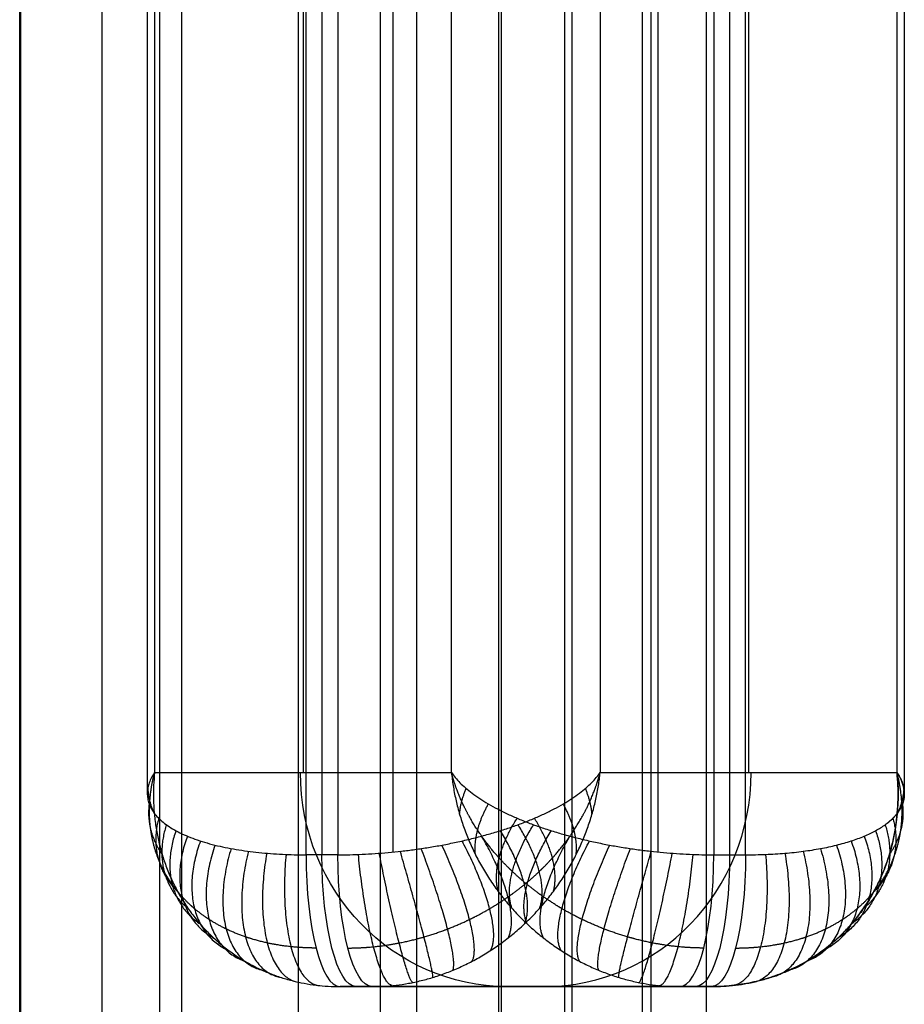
# Model space of a CAD drawing. Header units: millimetres. Extents: x -253 to 672, y -1029 to 1117.
# Tile 2 of 8: x -253 to 16, y -791 to -492. Entities that reach past the tile are written whole.
import ezdxf

# ---------------------------------------------------------------- set-up
doc = ezdxf.new("R2010")
doc.units = ezdxf.units.MM
doc.layers.add('CUSHION', color=7, linetype='Continuous', true_color=0x000000)
doc.layers.add('UPHOLSTERY', color=7, linetype='Continuous', true_color=0x000000)

msp = doc.modelspace()

# ---------------------------------------------------------------- linework, layer by layer
at = {"layer": 'CUSHION'}
for p, q in [((-161.07, -75.63, -1620.37), (-161.07, -745.63, -1620.37)), ((-139.42, -744.78, -1616.86), (-139.42, -76.48, -1616.86)), ((-58.97, -744.78, -2085.71), (-58.97, -76.48, -2085.71)), ((-37.32, -75.63, -2082.2), (-37.32, -745.63, -2082.2)), ((-214.07, -94.16, -1684.45), (-214.07, -727.1, -1684.45)), ((-166.81, -100.63, -1869.4), (-166.81, -720.63, -1869.4)), ((-31.58, -100.63, -1833.17), (-31.58, -720.63, -1833.17)), ((-156.24, -745.63, -1619.07), (-165.9, -745.63, -1621.66)), ((-42.84, -785.63, -2042.27), (-127.07, -785.63, -1727.92)), ((-94.02, -785.63, -1851.28), (-104.37, -785.63, -1851.28)), ((-99.19, -785.63, -1870.6), (-99.19, -785.63, -1831.97))]:
    msp.add_line(p, q, dxfattribs=at)
at = {"layer": 'CUSHION', "extrusion": (0.258819, 0, -0.965926)}
msp.add_arc((-720.63, -579.96, 1759.51), 65, 180, 270, dxfattribs=at)
at = {"layer": 'CUSHION', "extrusion": (-0.258819, 0, 0.965926)}
msp.add_arc((720.63, -569.96, -1765.55), 65, 360, 90, dxfattribs=at)
at = {"layer": 'CUSHION', "extrusion": (0.965926, -3.01831e-15, 0.258819)}
msp.add_arc((-745.63, -1563.47, -579.96), 40, 90, 180, dxfattribs=at)
at = {"layer": 'CUSHION', "extrusion": (-0.965926, 0, -0.258819)}
for centre, start, end in [((745.63, -1563.47, 574.96), 0, 90), ((745.63, -1961.59, 574.96), 270, 0)]:
    msp.add_arc(centre, 40, start, end, dxfattribs=at)
at = {"layer": 'CUSHION', "extrusion": (-0.965926, 2.7298e-16, -0.258819)}
msp.add_arc((745.63, -1563.47, 569.96), 40, 0, 90, dxfattribs=at)
at = {"layer": 'CUSHION', "extrusion": (0.965926, -2.7298e-16, 0.258819)}
msp.add_arc((-745.63, -1961.59, -579.96), 40, 180, 270, dxfattribs=at)
at = {"layer": 'CUSHION', "extrusion": (-0.965926, 4.56882e-16, -0.258819)}
msp.add_arc((745.63, -1961.59, 569.96), 40, 270, 0, dxfattribs=at)
at = {"layer": 'CUSHION'}
for points, degree in [([(-165.9, -745.63, -1621.66), (-165.9, -410.63, -1621.66), (-165.9, -75.63, -1621.66)], 2), ([(-156.24, -75.63, -1619.07), (-156.24, -410.63, -1619.07), (-156.24, -745.63, -1619.07)], 2), ([(-42.15, -75.63, -2083.5), (-42.15, -410.63, -2083.5), (-42.15, -745.63, -2083.5)], 2), ([(-32.49, -745.63, -2080.91), (-32.49, -410.63, -2080.91), (-32.49, -75.63, -2080.91)], 2), ([(15.69, -94.16, -2018.12), (15.69, -410.63, -2018.12), (15.69, -727.1, -2018.12)], 2), ([(-211.86, -100.63, -1701.27), (-211.86, -410.63, -1701.27), (-211.86, -720.63, -1701.27)], 2), ([(-121.76, -720.63, -2037.54), (-121.76, -410.63, -2037.54), (-121.76, -100.63, -2037.54)], 2), ([(-76.63, -100.63, -1665.03), (-76.63, -410.63, -1665.03), (-76.63, -720.63, -1665.03)], 2), ([(13.47, -720.63, -2001.3), (13.47, -410.63, -2001.3), (13.47, -100.63, -2001.3)], 2), ([(-211.86, -720.63, -1701.27), (-166.81, -720.63, -1869.4), (-121.76, -720.63, -2037.54)], 2), ([(-76.63, -720.63, -1665.03), (-31.58, -720.63, -1833.17), (13.47, -720.63, -2001.3)], 2), ([(15.69, -727.1, -2018.12), (15.69, -726.64, -2016.88), (15.65, -726.17, -2015.63), (15.58, -725.7, -2014.38)], 3), ([(15.13, -730.2, -2026.61), (15.14, -730.17, -2026.52), (15.15, -730.14, -2026.43), (15.17, -730.1, -2026.34)], 3), ([(-156.24, -745.63, -1619.07), (-161.07, -745.63, -1620.37), (-165.9, -745.63, -1621.66)], 2), ([(-42.15, -745.63, -2083.5), (-37.32, -745.63, -2082.2), (-32.49, -745.63, -2080.91)], 2), ([(-155.55, -785.63, -1660.3), (-150.72, -785.63, -1659), (-145.89, -785.63, -1657.71)], 2), ([(-52.5, -785.63, -2044.86), (-104.02, -785.63, -1852.58), (-155.55, -785.63, -1660.3)], 2), ([(-145.89, -785.63, -1657.71), (-94.36, -785.63, -1849.99), (-42.84, -785.63, -2042.27)], 2), ([(-42.84, -785.63, -2042.27), (-47.67, -785.63, -2043.57), (-52.5, -785.63, -2044.86)], 2)]:
    msp.add_open_spline(points, degree=degree, dxfattribs=at)
for points, weights, degree in [([(-211.86, -720.63, -1701.27), (-221.71, -735.28, -1664.49), (-202.68, -745.63, -1631.52), (-165.9, -745.63, -1621.66)], [1, 0.804737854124, 0.804737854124, 1], 3), ([(-211.86, -720.63, -1701.27), (-215.65, -758.71, -1687.12), (-192.32, -785.63, -1670.15), (-155.55, -785.63, -1660.3)], [1, 0.804737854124, 0.804737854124, 1], 3), ([(-156.24, -745.63, -1619.07), (-119.46, -745.63, -1609.22), (-86.48, -735.28, -1628.26), (-76.63, -720.63, -1665.03)], [1, 0.804737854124, 0.804737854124, 1], 3), ([(-145.89, -785.63, -1657.71), (-109.11, -785.63, -1647.85), (-80.42, -758.71, -1650.89), (-76.63, -720.63, -1665.03)], [1, 0.804737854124, 0.804737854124, 1], 3), ([(-121.76, -720.63, -2037.54), (-111.9, -735.28, -2074.31), (-78.93, -745.63, -2093.35), (-42.15, -745.63, -2083.5)], [1, 0.804737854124, 0.804737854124, 1], 3), ([(-121.76, -720.63, -2037.54), (-117.97, -758.71, -2051.68), (-89.28, -785.63, -2054.71), (-52.5, -785.63, -2044.86)], [1, 0.804737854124, 0.804737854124, 1], 3), ([(-42.84, -785.63, -2042.27), (-6.06, -785.63, -2032.42), (17.26, -758.71, -2015.45), (13.47, -720.63, -2001.3)], [1, 0.804737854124, 0.804737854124, 1], 3), ([(13.49, -720.66, -2001.36), (13.48, -720.65, -2001.34), (13.48, -720.64, -2001.32), (13.47, -720.63, -2001.3)], [0.999933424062, 0.999955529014, 0.999977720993, 1], 3), ([(13.49, -720.66, -2001.36), (14.63, -722.35, -2005.62), (15.33, -724.04, -2009.98), (15.58, -725.7, -2014.38)], [0.999933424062, 0.995542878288, 0.99458564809, 0.997061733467], 3), ([(-213.94, -725.51, -1688.7), (-213.68, -729.49, -1692.59), (-211.92, -733.31, -1696.23)], [1, 0.990439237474, 1], 2), ([(-119.29, -733.31, -2041.92), (-118.99, -729.49, -2045.96), (-117.27, -725.51, -2049.46)], [1, 0.990439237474, 1], 2), ([(-79.1, -733.31, -1660.65), (-79.39, -729.49, -1656.61), (-81.12, -725.51, -1653.11)], [1, 0.990439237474, 1], 2), ([(15.55, -725.51, -2013.87), (15.29, -729.49, -2009.98), (13.53, -733.31, -2006.33)], [1, 0.990439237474, 1], 2), ([(15.58, -725.7, -2014.38), (15.65, -726.17, -2015.63), (15.69, -726.64, -2016.88), (15.69, -727.1, -2018.12)], [0.997061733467, 0.997764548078, 0.998743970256, 1], 3), ([(15.69, -727.1, -2018.12), (15.69, -728.12, -2020.86), (15.52, -729.12, -2023.6), (15.17, -730.1, -2026.34)], [1, 0.985935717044, 0.97330724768, 0.962114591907], 3), ([(-213.52, -730.2, -1675.96), (-214.51, -738.46, -1683.53), (-209.56, -745.51, -1690.75)], [1, 0.962692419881, 1], 2), ([(-114.5, -745.51, -2045.5), (-115.18, -738.46, -2054.23), (-110.54, -730.2, -2060.28)], [1, 0.962692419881, 1], 2), ([(-83.89, -745.51, -1657.07), (-83.2, -738.46, -1648.34), (-87.85, -730.2, -1642.29)], [1, 0.962692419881, 1], 2), ([(15.13, -730.2, -2026.61), (14.37, -732.27, -2032.4), (12.83, -734.23, -2038.08), (10.51, -736.03, -2043.56)], [0.961055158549, 0.938466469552, 0.921822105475, 0.911122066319], 3), ([(15.13, -730.2, -2026.61), (16.13, -738.46, -2019.04), (11.17, -745.51, -2011.82)], [1, 0.962692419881, 1], 2), ([(-210.62, -734.52, -1663.55), (-214.14, -747.66, -1673.9), (-204.87, -756.74, -1685.02)], [1, 0.919603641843, 1], 2), ([(-107.58, -756.74, -2048.12), (-110.04, -747.66, -2062.38), (-101.83, -734.52, -2069.58)], [1, 0.919603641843, 1], 2), ([(-90.81, -756.74, -1654.45), (-88.34, -747.66, -1640.19), (-96.56, -734.52, -1632.99)], [1, 0.919603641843, 1], 2), ([(12.24, -734.52, -2039.02), (15.75, -747.66, -2028.67), (6.49, -756.74, -2017.55)], [0.999999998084, 0.919603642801, 1], 2), ([(-208.28, -736.49, -1657.62), (-213.35, -752.38, -1668.8), (-201.71, -761.87, -1682.13)], [1, 0.893740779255, 1], 2), ([(-103.4, -761.87, -2049.04), (-106.81, -752.38, -2066.39), (-96.83, -736.49, -2073.55)], [1, 0.893740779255, 1], 2), ([(-94.99, -761.87, -1653.53), (-91.57, -752.38, -1636.17), (-101.55, -736.49, -1629.02)], [1, 0.893740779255, 1], 2), ([(9.89, -736.49, -2044.95), (14.96, -752.38, -2033.77), (3.33, -761.87, -2020.44)], [1, 0.893740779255, 1], 2), ([(-205.37, -738.31, -1651.95), (-212.03, -757.17, -1663.49), (-198.05, -766.59, -1679.27)], [1, 0.866025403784, 1], 2), ([(-201.91, -739.96, -1646.58), (-210.06, -762, -1657.95), (-193.91, -770.88, -1676.45)], [1, 0.837393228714, 1], 2), ([(-104.59, -770.88, -1652.52), (-99.85, -762, -1628.42), (-112.59, -739.96, -1622.65)], [1, 0.837393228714, 1], 2), ([(-99.59, -766.59, -1652.89), (-95.37, -757.17, -1632.23), (-106.92, -738.31, -1625.57)], [1, 0.866025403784, 1], 2), ([(-98.79, -766.59, -2049.68), (-103.02, -757.17, -2070.34), (-91.47, -738.31, -2077)], [1, 0.866025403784, 1], 2), ([(-93.8, -770.88, -2050.05), (-98.54, -762, -2074.15), (-85.8, -739.96, -2079.92)], [1, 0.837393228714, 1], 2), ([(3.52, -739.96, -2055.98), (11.67, -762, -2044.62), (-4.48, -770.88, -2026.12)], [1, 0.837393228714, 1], 2), ([(6.98, -738.31, -2050.62), (13.65, -757.17, -2039.08), (-0.34, -766.59, -2023.3)], [1, 0.866025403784, 1], 2), ([(-197.94, -741.42, -1641.59), (-207.25, -766.83, -1652.2), (-189.34, -774.68, -1673.71)], [1, 0.808906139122, 1], 2), ([(-193.51, -742.68, -1637), (-203.44, -771.54, -1646.31), (-184.38, -777.96, -1671.08)], [1, 0.781733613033, 1], 2), ([(-188.64, -743.73, -1632.88), (-198.43, -775.96, -1640.39), (-179.08, -780.68, -1668.57)], [1, 0.757115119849, 1], 2), ([(-121.37, -780.68, -1653.11), (-118.7, -775.96, -1619.02), (-130.93, -743.73, -1617.41)], [1, 0.757115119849, 1], 2), ([(-115.53, -777.96, -1652.63), (-111.4, -771.54, -1621.64), (-124.66, -742.68, -1618.56)], [1, 0.781733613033, 1], 2), ([(-109.91, -774.68, -1652.43), (-105.15, -766.83, -1624.85), (-118.52, -741.42, -1620.31)], [1, 0.808906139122, 1], 2), ([(-88.47, -774.68, -2050.14), (-93.24, -766.83, -2077.72), (-79.87, -741.42, -2082.26)], [1, 0.808906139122, 1], 2), ([(-82.86, -777.96, -2049.94), (-86.98, -771.54, -2080.92), (-73.73, -742.68, -2084.01)], [1, 0.781733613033, 1], 2), ([(-77.02, -780.68, -2049.46), (-79.69, -775.96, -2083.55), (-67.46, -743.73, -2085.16)], [1, 0.757115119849, 1], 2), ([(-9.74, -743.73, -2069.69), (0.04, -775.96, -2062.18), (-19.31, -780.68, -2034)], [1, 0.757115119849, 1], 2), ([(-4.88, -742.68, -2065.56), (5.05, -771.54, -2056.26), (-14.01, -777.96, -2031.49)], [1, 0.781733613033, 1], 2), ([(-0.44, -741.42, -2060.98), (8.87, -766.83, -2050.37), (-9.05, -774.68, -2028.86)], [1, 0.808906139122, 1], 2), ([(-183.4, -744.56, -1629.25), (-192.1, -779.86, -1634.66), (-173.49, -782.83, -1666.22)], [1, 0.736296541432, 1], 2), ([(-177.82, -745.15, -1626.15), (-184.44, -782.94, -1629.41), (-167.67, -784.38, -1664.04)], [1, 0.720437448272, 1], 2), ([(-171.97, -745.51, -1623.61), (-175.59, -784.94, -1624.97), (-161.67, -785.32, -1662.06)], [1, 0.710495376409, 1], 2), ([(-139.7, -785.32, -1656.18), (-146.19, -784.94, -1617.1), (-150, -745.51, -1617.73)], [1, 0.710495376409, 1], 2), ([(-133.51, -784.38, -1654.89), (-136.31, -782.94, -1616.51), (-143.67, -745.15, -1617)], [1, 0.720437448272, 1], 2), ([(-127.38, -782.83, -1653.87), (-127.05, -779.86, -1617.23), (-137.29, -744.56, -1616.89)], [1, 0.736296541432, 1], 2), ([(-71.01, -782.83, -2048.7), (-71.34, -779.86, -2085.34), (-61.1, -744.56, -2085.68)], [1, 0.736296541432, 1], 2), ([(-64.87, -784.38, -2047.68), (-62.08, -782.94, -2086.05), (-54.72, -745.15, -2085.57)], [1, 0.720437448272, 1], 2), ([(-58.69, -785.32, -2046.39), (-52.2, -784.94, -2085.47), (-48.38, -745.51, -2084.84)], [1, 0.710495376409, 1], 2), ([(-26.42, -745.51, -2078.96), (-22.8, -784.94, -2077.6), (-36.72, -785.32, -2040.51)], [1, 0.710495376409, 1], 2), ([(-20.56, -745.15, -2076.42), (-13.95, -782.94, -2073.16), (-30.72, -784.38, -2038.53)], [1, 0.720437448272, 1], 2), ([(-14.99, -744.56, -2073.32), (-6.29, -779.86, -2067.91), (-24.9, -782.83, -2036.35)], [1, 0.736296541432, 1], 2)]:
    msp.add_rational_spline(points, weights, degree=degree, dxfattribs=at)
for points, weights in [([(-162.87, -773.92, -1632.98), (-165.44, -773.92, -1633.67), (-167.98, -773.78, -1634.48), (-172.93, -773.27, -1636.35), (-175.33, -772.88, -1637.39), (-179.94, -771.88, -1639.66), (-182.14, -771.26, -1640.89), (-186.32, -769.84, -1643.48), (-188.29, -769.03, -1644.85), (-191.98, -767.25, -1647.68), (-193.7, -766.28, -1649.14), (-196.89, -764.22, -1652.14), (-198.37, -763.12, -1653.66), (-201.08, -760.84, -1656.75), (-202.31, -759.65, -1658.31), (-204.56, -757.2, -1661.46), (-205.58, -755.94, -1663.04), (-207.41, -753.35, -1666.2), (-208.22, -752.04, -1667.78), (-209.65, -749.35, -1670.94), (-210.27, -747.99, -1672.52), (-211.87, -743.87, -1677.22), (-212.59, -741.03, -1680.34), (-213.4, -735.3, -1686.5), (-213.5, -732.38, -1689.54), (-213.11, -726.53, -1695.49), (-212.62, -723.58, -1698.42), (-211.86, -720.63, -1701.27)], [0.853553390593, 0.853552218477, 0.854124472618, 0.856370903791, 0.858045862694, 0.862391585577, 0.865061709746, 0.871234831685, 0.874737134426, 0.882377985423, 0.886515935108, 0.895217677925, 0.899781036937, 0.909125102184, 0.913905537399, 0.923487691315, 0.928289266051, 0.937736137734, 0.942381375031, 0.951359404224, 0.955692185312, 0.968021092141, 0.975337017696, 0.987355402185, 0.992058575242, 0.998380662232, 1.0000048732, 1]), ([(-153.21, -773.92, -1630.39), (-150.63, -773.92, -1629.7), (-148.02, -773.78, -1629.13), (-142.8, -773.27, -1628.27), (-140.2, -772.88, -1627.98), (-135.08, -771.88, -1627.64), (-132.56, -771.26, -1627.6), (-127.64, -769.84, -1627.76), (-125.26, -769.03, -1627.96), (-120.64, -767.25, -1628.57), (-118.42, -766.28, -1628.97), (-114.16, -764.22, -1629.97), (-112.12, -763.12, -1630.55), (-108.23, -760.84, -1631.87), (-106.37, -759.65, -1632.61), (-102.85, -757.2, -1634.2), (-101.18, -755.94, -1635.06), (-98.02, -753.35, -1636.89), (-96.53, -752.04, -1637.85), (-93.71, -749.35, -1639.87), (-92.38, -747.99, -1640.93), (-88.65, -743.87, -1644.2), (-86.46, -741.03, -1646.55), (-82.68, -735.3, -1651.47), (-81.08, -732.38, -1654.06), (-78.44, -726.53, -1659.41), (-77.39, -723.58, -1662.19), (-76.63, -720.63, -1665.03)], [0.853553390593, 0.853552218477, 0.854124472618, 0.856370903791, 0.858045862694, 0.862391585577, 0.865061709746, 0.871234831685, 0.874737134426, 0.882377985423, 0.886515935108, 0.895217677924, 0.899781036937, 0.909125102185, 0.913905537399, 0.923487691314, 0.928289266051, 0.937736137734, 0.942381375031, 0.951359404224, 0.955692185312, 0.968021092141, 0.975337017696, 0.987355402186, 0.992058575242, 0.998380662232, 1.0000048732, 1]), ([(-45.18, -773.92, -2072.18), (-47.76, -773.92, -2072.87), (-50.37, -773.78, -2073.43), (-55.58, -773.27, -2074.3), (-58.18, -772.88, -2074.59), (-63.31, -771.88, -2074.93), (-65.83, -771.26, -2074.97), (-70.74, -769.84, -2074.81), (-73.13, -769.03, -2074.61), (-77.74, -767.25, -2074), (-79.97, -766.28, -2073.6), (-84.23, -764.22, -2072.6), (-86.27, -763.12, -2072.02), (-90.16, -760.84, -2070.7), (-92.01, -759.65, -2069.96), (-95.53, -757.2, -2068.37), (-97.2, -755.94, -2067.51), (-100.37, -753.35, -2065.68), (-101.86, -752.04, -2064.72), (-104.68, -749.35, -2062.69), (-106.01, -747.99, -2061.64), (-109.74, -743.87, -2058.37), (-111.93, -741.03, -2056.02), (-115.71, -735.3, -2051.1), (-117.31, -732.38, -2048.51), (-119.95, -726.53, -2043.16), (-121, -723.58, -2040.38), (-121.76, -720.63, -2037.54)], [0.853553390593, 0.853552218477, 0.854124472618, 0.856370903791, 0.858045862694, 0.862391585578, 0.865061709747, 0.871234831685, 0.874737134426, 0.882377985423, 0.886515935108, 0.895217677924, 0.899781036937, 0.909125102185, 0.913905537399, 0.923487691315, 0.928289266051, 0.937736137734, 0.942381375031, 0.951359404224, 0.955692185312, 0.968021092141, 0.975337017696, 0.987355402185, 0.992058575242, 0.998380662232, 1.0000048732, 1]), ([(-35.52, -773.92, -2069.59), (-32.94, -773.92, -2068.9), (-30.4, -773.78, -2068.08), (-25.46, -773.27, -2066.22), (-23.06, -772.88, -2065.18), (-18.45, -771.88, -2062.91), (-16.25, -771.26, -2061.68), (-12.07, -769.84, -2059.09), (-10.1, -769.03, -2057.72), (-6.41, -767.25, -2054.89), (-4.69, -766.28, -2053.42), (-1.5, -764.22, -2050.43), (-0.02, -763.12, -2048.91), (2.69, -760.84, -2045.82), (3.93, -759.65, -2044.25), (6.18, -757.2, -2041.11), (7.19, -755.94, -2039.53), (9.02, -753.35, -2036.37), (9.83, -752.04, -2034.79), (11.26, -749.35, -2031.63), (11.89, -747.99, -2030.05), (13.48, -743.87, -2025.35), (14.2, -741.03, -2022.23), (15.01, -735.3, -2016.07), (15.11, -732.38, -2013.03), (14.72, -726.53, -2007.07), (14.23, -723.58, -2004.15), (13.47, -720.63, -2001.3)], [0.853553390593, 0.853552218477, 0.854124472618, 0.856370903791, 0.858045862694, 0.862391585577, 0.865061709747, 0.871234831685, 0.874737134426, 0.882377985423, 0.886515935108, 0.895217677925, 0.899781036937, 0.909125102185, 0.913905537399, 0.923487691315, 0.928289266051, 0.937736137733, 0.942381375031, 0.951359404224, 0.955692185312, 0.968021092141, 0.975337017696, 0.987355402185, 0.992058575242, 0.998380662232, 1.0000048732, 1])]:
    msp.add_rational_spline(points, weights, degree=3, knots=[0, 0, 0, 0, 7.850877, 7.850877, 15.701753, 15.701753, 23.55263, 23.55263, 31.403507, 31.403507, 39.254384, 39.254384, 47.10526, 47.10526, 54.956137, 54.956137, 62.807014, 62.807014, 70.65789, 70.65789, 78.508767, 78.508767, 94.210521, 94.210521, 109.912274, 109.912274, 125.614027, 125.614027, 125.614027, 125.614027], dxfattribs=at)
for points, knots in [([(13.47, -720.63, -2001.3), (13.9, -724.89, -2002.88), (13.91, -729.14, -2004.57), (13.14, -737.49, -2008.1), (12.35, -741.58, -2009.94), (9.99, -749.44, -2013.7), (8.42, -753.21, -2015.63), (5.52, -758.51, -2018.51), (4.47, -760.22, -2019.48), (2.19, -763.51, -2021.4), (0.96, -765.09, -2022.36), (-1.64, -768.1, -2024.25), (-3.03, -769.53, -2025.19), (-5.93, -772.23, -2027.04), (-7.46, -773.5, -2027.96), (-10.64, -775.86, -2029.75), (-12.3, -776.95, -2030.63), (-15.72, -778.96, -2032.35), (-17.49, -779.87, -2033.18), (-21.13, -781.5, -2034.81), (-22.99, -782.22, -2035.59), (-26.8, -783.45, -2037.1), (-28.74, -783.97, -2037.83), (-32.69, -784.8, -2039.22), (-34.7, -785.11, -2039.88), (-38.74, -785.53, -2041.13), (-40.79, -785.63, -2041.72), (-42.84, -785.63, -2042.27)], [-125.614027, -125.614027, -125.614027, -125.614027, -109.912274, -109.912274, -94.210521, -94.210521, -78.508767, -78.508767, -70.65789, -70.65789, -62.807014, -62.807014, -54.956137, -54.956137, -47.10526, -47.10526, -39.254384, -39.254384, -31.403507, -31.403507, -23.55263, -23.55263, -15.701753, -15.701753, -7.850877, -7.850877, 0, 0, 0, 0]), ([(15.58, -725.7, -2014.38), (15.57, -725.64, -2014.21), (15.56, -725.57, -2014.04), (15.27, -723.91, -2009.65), (14.58, -722.28, -2005.45), (13.49, -720.66, -2001.36)], [109.283137, 109.283137, 109.283137, 109.283137, 109.912274, 109.912274, 125.532479, 125.532479, 125.532479, 125.532479]), ([(15.17, -730.1, -2026.34), (15.34, -729.62, -2024.98), (15.47, -729.12, -2023.61), (15.64, -728.12, -2020.87), (15.69, -727.61, -2019.5), (15.69, -727.1, -2018.12)], [84.990844, 84.990844, 84.990844, 84.990844, 89.822427, 89.822427, 94.65401, 94.65401, 94.65401, 94.65401]), ([(10.51, -736.03, -2043.56), (11.08, -735.59, -2042.2), (11.61, -735.13, -2040.82), (12.34, -734.43, -2038.73), (12.57, -734.19, -2038.03), (13, -733.71, -2036.62), (13.21, -733.47, -2035.92), (13.79, -732.73, -2033.78), (14.13, -732.23, -2032.35), (14.7, -731.22, -2029.48), (14.94, -730.71, -2028.05), (15.13, -730.2, -2026.61)], [65.022983, 65.022983, 65.022983, 65.022983, 69.959076, 69.959076, 72.427123, 72.427123, 74.89517, 74.89517, 79.831264, 79.831264, 84.687136, 84.687136, 84.687136, 84.687136]), ([(-32.49, -745.63, -2080.91), (-30.44, -745.63, -2080.36), (-28.41, -745.59, -2079.71), (-24.43, -745.43, -2078.21), (-22.47, -745.31, -2077.36), (-18.66, -744.99, -2075.48), (-16.79, -744.79, -2074.45), (-13.18, -744.32, -2072.2), (-11.43, -744.04, -2070.99), (-8.06, -743.42, -2068.4), (-6.43, -743.07, -2067.02), (-3.33, -742.29, -2064.11), (-1.85, -741.87, -2062.58), (0.96, -740.96, -2059.38), (2.28, -740.48, -2057.71), (4.76, -739.44, -2054.26), (5.92, -738.89, -2052.47), (8.04, -737.73, -2048.78), (9.02, -737.12, -2046.89), (10.1, -736.34, -2044.49), (10.31, -736.19, -2044.02), (10.51, -736.03, -2043.56)], [0, 0, 0, 0, 7.850877, 7.850877, 15.701753, 15.701753, 23.55263, 23.55263, 31.403507, 31.403507, 39.254384, 39.254384, 47.10526, 47.10526, 54.956137, 54.956137, 62.807014, 62.807014, 70.65789, 70.65789, 72.531163, 72.531163, 72.531163, 72.531163])]:
    msp.add_open_spline(points, degree=3, knots=knots, dxfattribs=at)
at = {"layer": 'UPHOLSTERY'}
for p, q in [((-227.8, -945.63, -1732.68), (-227.8, 1034.37, -1732.68)), ((-210.36, 1034.37, -2061.39), (-210.36, -945.63, -2061.39)), ((-132.33, 1034.37, -2017.38), (-132.33, -945.63, -2017.38)), ((-85.23, 1024.37, -2188.32), (-85.23, -935.63, -2188.32))]:
    msp.add_line(p, q, dxfattribs=at)
for points in [[(-252.8, -945.63, -1757.68), (-252.8, 44.37, -1757.68), (-252.8, 1034.37, -1757.68)], [(-252.56, 1034.37, -1761.16), (-252.56, 44.37, -1761.16), (-252.56, -945.63, -1761.16)], [(-203.55, -945.63, -1751.61), (-203.55, 44.37, -1751.61), (-203.55, 1034.37, -1751.61)], [(-168.17, -945.63, -2361.62), (-168.17, 44.37, -2361.62), (-168.17, 1034.37, -2361.62)], [(-143.41, 1034.37, -2383.14), (-143.41, 44.37, -2383.14), (-143.41, -945.63, -2383.14)], [(-61.12, -945.63, -2283.14), (-61.12, 44.37, -2283.14), (-61.12, 1034.37, -2283.14)], [(-107.34, -935.63, -2103.14), (-107.34, 44.37, -2103.14), (-107.34, 1024.37, -2103.14)], [(-106.66, 1024.37, -2108.32), (-106.66, 44.37, -2108.32), (-106.66, -935.63, -2108.32)], [(-87.34, -935.63, -2083.14), (-87.34, 44.37, -2083.14), (-87.34, 1024.37, -2083.14)], [(-63.79, -935.63, -2268.32), (-63.79, 44.37, -2268.32), (-63.79, 1024.37, -2268.32)], [(-44.47, 1024.37, -2283.14), (-44.47, 44.37, -2283.14), (-44.47, -935.63, -2283.14)]]:
    msp.add_open_spline(points, degree=2, dxfattribs=at)

doc.saveas('drawing.dxf')
